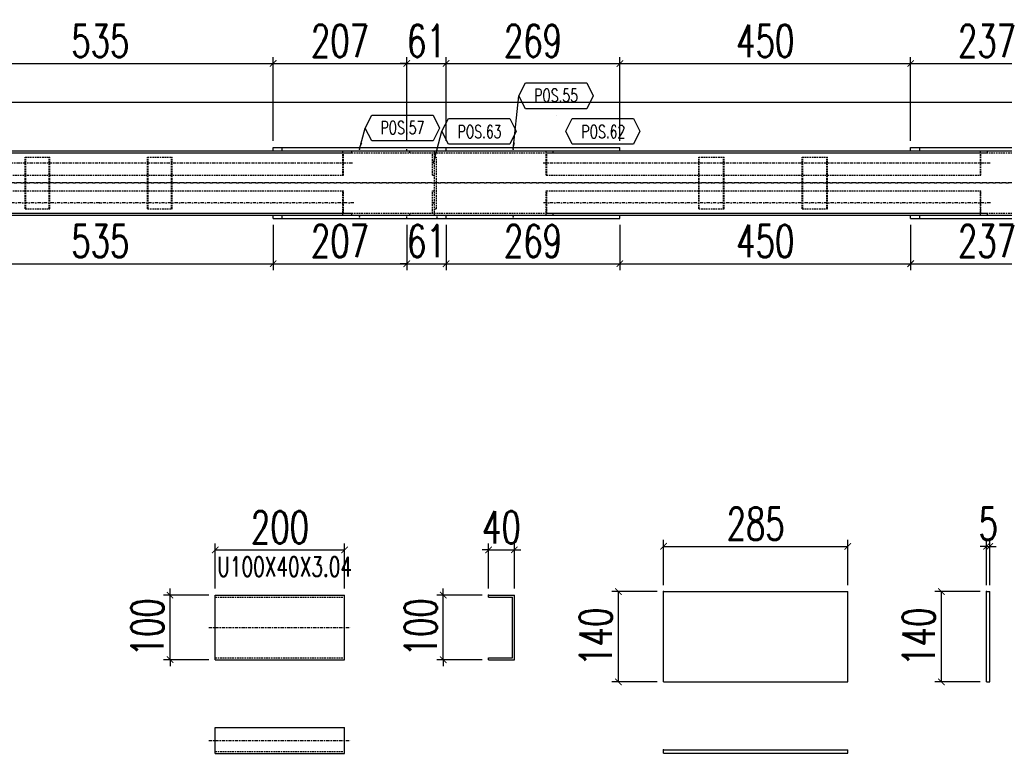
# Model space of a CAD drawing. Header units: feet. Extents: x -13577 to 173285, y -65833 to 34873.
# Tile 106 of 127: x 99354 to 100878, y -56136 to -55001. Entities that reach past the tile are written whole.
import ezdxf
from ezdxf.enums import TextEntityAlignment as Align

# ---------------------------------------------------------------- set-up
doc = ezdxf.new("R2010")
doc.units = ezdxf.units.FT
doc.header["$LTSCALE"] = 10
doc.header["$MEASUREMENT"] = 0
doc.linetypes.add('DASHDOT', pattern=[1, 0.5, -0.25, 0, -0.25])
doc.linetypes.add('HIDDEN', pattern=[0.375, 0.25, -0.125])
doc.layers.get('0').update_dxf_attribs({"linetype": 'CONTINUOUS'})
doc.layers.get('Defpoints').update_dxf_attribs({"linetype": 'CONTINUOUS'})
for name, color, linetype in [('A', 2, 'DASHDOT'), ('FORIR', 4, 'CONTINUOUS'), ('G', 3, 'CONTINUOUS'), ('POS_BOX', 6, 'CONTINUOUS'), ('POS_DES', 2, 'CONTINUOUS'), ('POS_MAT', 2, 'CONTINUOUS'), ('POS_NOT', 2, 'CONTINUOUS'), ('TR', 6, 'HIDDEN'), ('TXT1', 7, 'CONTINUOUS')]:
    doc.layers.add(name, color=color, linetype=linetype)
doc.styles.add('1', font='romans.shx', dxfattribs={"width": 0.7, "height": 50})
doc.styles.add('POS', font='ROMANS', dxfattribs={"width": 0.7})
doc.dimstyles.get("Standard").update_dxf_attribs({"dimtxt": 50, "dimasz": 1, "dimexe": 1, "dimexo": 1, "dimgap": 1, "dimtad": 1, "dimdec": 0, "dimdsep": 46, "dimtxsty": '1', "dimblk": 'ARCHTICK', "dimcen": 3, "dimclrd": 1, "dimclre": 1, "dimclrt": 3, "dimadec": 0, "dimazin": 0, "dimtfac": 1, "dimtdec": 0, "dimtix": 1, "dimtmove": 0, "dimatfit": 3, "dimfxl": 0, "dimtolj": 1, "dimarcsym": 0})

# ---------------------------------------------------------------- blocks, each defined once
blk = doc.blocks.new('P8_PRO')
at = {"layer": 'POS_BOX'}
blk.add_lwpolyline([(11.5, 0), (10.5, -2), (1, -2), (0, 0), (1, 2), (10.5, 2)], close=True, dxfattribs=at)
at = {"style": 'POS', "width": 0.7}
blk.add_attdef('POS_PEZ', text='', height=2, dxfattribs=at).set_placement((5.83, -1.05), align=Align.CENTER)
at = {"style": 'POS', "width": 0.7, "flags": 1}
for tag, p in [('MAR_PEZ', (1, -2.92)), ('QTA_PEZ', (1, -3.45)), ('SUN_LIS', (1, -4.58)), ('PUN_LIS', (1, -4.05)), ('COD_PEZ', (1, -5.68)), ('MCL_PEZ', (1, -5.14)), ('DIM_PRO', (1, -6.27))]:
    blk.add_attdef(tag, p, '', height=0.35, dxfattribs=at)
at = {"layer": 'POS_DES', "style": 'POS', "width": 0.7, "flags": 1}
for tag, p in [('NOM_PRO', (2.84, -2.9)), ('LUN_PRO', (2.82, -4.54))]:
    blk.add_attdef(tag, p, '', height=0.35, dxfattribs=at)
at = {"layer": 'POS_MAT', "style": 'POS', "width": 0.7, "flags": 1}
blk.add_attdef('MAT_PRO', (2.83, -3.44), '', height=0.35, dxfattribs=at)
at = {"layer": 'POS_NOT', "style": 'POS', "width": 0.7, "flags": 1}
blk.add_attdef('NOT_PEZ', (2.82, -4.01), '', height=0.35, dxfattribs=at)
blk = doc.blocks.new('_ArchTick')
at = {"color": 0, "linetype": 'ByBlock', "const_width": 0.15}
blk.add_lwpolyline([(-0.5, -0.5), (0.5, 0.5)], dxfattribs=at)
blk = doc.blocks.new('P8_LAM')
blk.add_line((5.75, -3.08), (5.75, -3.08))
at = {"layer": 'POS_BOX'}
blk.add_lwpolyline([(11.5, 0), (10.5, -2), (1, -2), (0, 0), (1, 2), (10.5, 2)], close=True, dxfattribs=at)
at = {"style": 'POS', "width": 0.7}
blk.add_attdef('POS_PEZ', text='', height=2, dxfattribs=at).set_placement((5.75, -0.95), align=Align.CENTER)
at = {"style": 'POS', "width": 0.7, "flags": 1}
for tag, p in [('MAR_PEZ', (1, -3.15)), ('QTA_PEZ', (1, -3.69)), ('SUN_LIS', (1, -4.84)), ('PUN_LIS', (1, -4.3)), ('COD_PEZ', (1, -5.95)), ('MCL_PEZ', (1, -5.41)), ('DIM_PRO', (1, -6.59))]:
    blk.add_attdef(tag, p, '', height=0.35, dxfattribs=at)
at = {"layer": 'POS_DES', "style": 'POS', "width": 0.7, "flags": 1}
for tag, p in [('SPE_PRO', (3.38, -4.66)), ('LAR_PRO', (3.4, -4.12)), ('LUN_PRO', (3.37, -5.17))]:
    blk.add_attdef(tag, p, '', height=0.35, dxfattribs=at)
at = {"layer": 'POS_MAT', "style": 'POS', "width": 0.7, "flags": 1}
blk.add_attdef('MAT_PRO', text='', height=0.35, dxfattribs=at).set_placement((4.3, -3.18), align=Align.CENTER)
at = {"layer": 'POS_NOT', "style": 'POS', "width": 0.7, "flags": 1}
blk.add_attdef('NOT_PEZ', (3.41, -3.62), '', height=0.35, dxfattribs=at)
blk = doc.blocks.new('3D_INFOPOS')
blk.add_point((0, 0))
at = {"layer": 'FORIR', "flags": 1}
for tag, p in [('POS_PEZ', (7.6, -4.3)), ('MAT_PRO', (7.6, -11.9))]:
    blk.add_attdef(tag, p, '', height=5.26, dxfattribs=at)
blk = doc.blocks.new('*D533')
at = {"layer": 'Defpoints', "color": 0}
for p in [(99211.7, -55308.3), (99746.6, -55308.3), (99746.6, -55378.3)]:
    blk.add_point(p, dxfattribs=at)
at = {"layer": 'TXT1', "color": 1, "lineweight": -2, "transparency": 16777216}
for p, q in [((99211.7, -55318.3), (99211.7, -55388.3)), ((99746.6, -55318.3), (99746.6, -55388.3)), ((99211.7, -55378.3), (99746.6, -55378.3))]:
    blk.add_line(p, q, dxfattribs=at)
at = {"layer": 'TXT1', "color": 1, "lineweight": -2, "transparency": 16777216, "xscale": 10, "yscale": 10, "zscale": 10, "rotation": 180}
blk.add_blockref('_ArchTick', (99211.7, -55378.3), dxfattribs=at)
at = {"layer": 'TXT1', "color": 1, "lineweight": -2, "transparency": 16777216, "xscale": 10, "yscale": 10, "zscale": 10}
blk.add_blockref('_ArchTick', (99746.6, -55378.3), dxfattribs=at)
at = {"layer": 'TXT1', "color": 3, "transparency": 16777216, "insert": (99479.1, -55343.3), "char_height": 50, "attachment_point": 5, "style": '1'}
blk.add_mtext('\\A1;535', dxfattribs=at)
blk = doc.blocks.new('*D534')
at = {"layer": 'Defpoints', "color": 0}
for p in [(99746.6, -55308.3), (99953.3, -55308.3), (99953.3, -55378.3)]:
    blk.add_point(p, dxfattribs=at)
at = {"layer": 'TXT1', "color": 1, "lineweight": -2, "transparency": 16777216}
for p, q in [((99746.6, -55318.3), (99746.6, -55388.3)), ((99953.3, -55318.3), (99953.3, -55388.3)), ((99746.6, -55378.3), (99953.3, -55378.3))]:
    blk.add_line(p, q, dxfattribs=at)
at = {"layer": 'TXT1', "color": 1, "lineweight": -2, "transparency": 16777216, "xscale": 10, "yscale": 10, "zscale": 10, "rotation": 180}
blk.add_blockref('_ArchTick', (99746.6, -55378.3), dxfattribs=at)
at = {"layer": 'TXT1', "color": 1, "lineweight": -2, "transparency": 16777216, "xscale": 10, "yscale": 10, "zscale": 10}
blk.add_blockref('_ArchTick', (99953.3, -55378.3), dxfattribs=at)
at = {"layer": 'TXT1', "color": 3, "transparency": 16777216, "insert": (99849.9, -55343.3), "char_height": 50, "attachment_point": 5, "style": '1'}
blk.add_mtext('\\A1;207', dxfattribs=at)
blk = doc.blocks.new('*D535')
at = {"layer": 'Defpoints', "color": 0}
for p in [(99953.3, -55308.3), (100014.2, -55308.3), (100014.2, -55378.3)]:
    blk.add_point(p, dxfattribs=at)
at = {"layer": 'TXT1', "color": 1, "lineweight": -2, "transparency": 16777216}
for p, q in [((99953.3, -55318.3), (99953.3, -55388.3)), ((100014.2, -55318.3), (100014.2, -55388.3)), ((99953.3, -55378.3), (99943.3, -55378.3)), ((99953.3, -55378.3), (100014.2, -55378.3)), ((100014.2, -55378.3), (100024.2, -55378.3))]:
    blk.add_line(p, q, dxfattribs=at)
at = {"layer": 'TXT1', "color": 1, "lineweight": -2, "transparency": 16777216, "xscale": 10, "yscale": 10, "zscale": 10}
blk.add_blockref('_ArchTick', (99953.3, -55378.3), dxfattribs=at)
at = {"layer": 'TXT1', "color": 1, "lineweight": -2, "transparency": 16777216, "xscale": 10, "yscale": 10, "zscale": 10, "rotation": 180}
blk.add_blockref('_ArchTick', (100014.2, -55378.3), dxfattribs=at)
at = {"layer": 'TXT1', "color": 3, "transparency": 16777216, "insert": (99983.8, -55343.3), "char_height": 50, "attachment_point": 5, "style": '1'}
blk.add_mtext('\\A1;61', dxfattribs=at)
blk = doc.blocks.new('*D536')
at = {"layer": 'Defpoints', "color": 0}
for p in [(100014.2, -55308.3), (100283.3, -55308.3), (100283.3, -55378.3)]:
    blk.add_point(p, dxfattribs=at)
at = {"layer": 'TXT1', "color": 1, "lineweight": -2, "transparency": 16777216}
for p, q in [((100014.2, -55318.3), (100014.2, -55388.3)), ((100283.3, -55318.3), (100283.3, -55388.3)), ((100014.2, -55378.3), (100283.3, -55378.3))]:
    blk.add_line(p, q, dxfattribs=at)
at = {"layer": 'TXT1', "color": 1, "lineweight": -2, "transparency": 16777216, "xscale": 10, "yscale": 10, "zscale": 10, "rotation": 180}
blk.add_blockref('_ArchTick', (100014.2, -55378.3), dxfattribs=at)
at = {"layer": 'TXT1', "color": 1, "lineweight": -2, "transparency": 16777216, "xscale": 10, "yscale": 10, "zscale": 10}
blk.add_blockref('_ArchTick', (100283.3, -55378.3), dxfattribs=at)
at = {"layer": 'TXT1', "color": 3, "transparency": 16777216, "insert": (100148.8, -55343.3), "char_height": 50, "attachment_point": 5, "style": '1'}
blk.add_mtext('\\A1;269', dxfattribs=at)
blk = doc.blocks.new('*D537')
at = {"layer": 'Defpoints', "color": 0}
for p in [(100283.3, -55308.3), (100733.4, -55308.3), (100733.4, -55378.3)]:
    blk.add_point(p, dxfattribs=at)
at = {"layer": 'TXT1', "color": 1, "lineweight": -2, "transparency": 16777216}
for p, q in [((100283.3, -55318.3), (100283.3, -55388.3)), ((100733.4, -55318.3), (100733.4, -55388.3)), ((100283.3, -55378.3), (100733.4, -55378.3))]:
    blk.add_line(p, q, dxfattribs=at)
at = {"layer": 'TXT1', "color": 1, "lineweight": -2, "transparency": 16777216, "xscale": 10, "yscale": 10, "zscale": 10, "rotation": 180}
blk.add_blockref('_ArchTick', (100283.3, -55378.3), dxfattribs=at)
at = {"layer": 'TXT1', "color": 1, "lineweight": -2, "transparency": 16777216, "xscale": 10, "yscale": 10, "zscale": 10}
blk.add_blockref('_ArchTick', (100733.4, -55378.3), dxfattribs=at)
at = {"layer": 'TXT1', "color": 3, "transparency": 16777216, "insert": (100508.4, -55343.3), "char_height": 50, "attachment_point": 5, "style": '1'}
blk.add_mtext('\\A1;450', dxfattribs=at)
blk = doc.blocks.new('*D538')
at = {"layer": 'Defpoints', "color": 0}
for p in [(100733.4, -55308.3), (100970, -55308.3), (100970, -55378.3)]:
    blk.add_point(p, dxfattribs=at)
at = {"layer": 'TXT1', "color": 1, "lineweight": -2, "transparency": 16777216}
for p, q in [((100733.4, -55318.3), (100733.4, -55388.3)), ((100970, -55318.3), (100970, -55388.3)), ((100733.4, -55378.3), (100970, -55378.3))]:
    blk.add_line(p, q, dxfattribs=at)
at = {"layer": 'TXT1', "color": 1, "lineweight": -2, "transparency": 16777216, "xscale": 10, "yscale": 10, "zscale": 10, "rotation": 180}
blk.add_blockref('_ArchTick', (100733.4, -55378.3), dxfattribs=at)
at = {"layer": 'TXT1', "color": 1, "lineweight": -2, "transparency": 16777216, "xscale": 10, "yscale": 10, "zscale": 10}
blk.add_blockref('_ArchTick', (100970, -55378.3), dxfattribs=at)
at = {"layer": 'TXT1', "color": 3, "transparency": 16777216, "insert": (100851.7, -55343.3), "char_height": 50, "attachment_point": 5, "style": '1'}
blk.add_mtext('\\A1;237', dxfattribs=at)
blk = doc.blocks.new('*D546')
at = {"layer": 'Defpoints', "color": 0}
for p in [(103156, -55128.3), (98960.6, -55203.3), (103156, -55203.3)]:
    blk.add_point(p, dxfattribs=at)
at = {"layer": 'TXT1', "color": 1, "lineweight": -2, "transparency": 16777216}
for p, q in [((98960.6, -55193.3), (98960.6, -55118.3)), ((98960.6, -55128.3), (103156, -55128.3)), ((103156, -55193.3), (103156, -55118.3))]:
    blk.add_line(p, q, dxfattribs=at)
at = {"layer": 'TXT1', "color": 1, "lineweight": -2, "transparency": 16777216, "xscale": 10, "yscale": 10, "zscale": 10, "rotation": 180}
blk.add_blockref('_ArchTick', (98960.6, -55128.3), dxfattribs=at)
at = {"layer": 'TXT1', "color": 1, "lineweight": -2, "transparency": 16777216, "xscale": 10, "yscale": 10, "zscale": 10}
blk.add_blockref('_ArchTick', (103156, -55128.3), dxfattribs=at)
at = {"layer": 'TXT1', "color": 3, "transparency": 16777216, "insert": (101058.3, -55093.3), "char_height": 50, "attachment_point": 5, "style": '1'}
blk.add_mtext('\\A1;4195', dxfattribs=at)
blk = doc.blocks.new('*D561')
at = {"layer": 'Defpoints', "color": 0}
for p in [(99746.6, -55068.3), (99211.7, -55198.3), (99746.6, -55198.3)]:
    blk.add_point(p, dxfattribs=at)
at = {"layer": 'TXT1', "color": 1, "lineweight": -2, "transparency": 16777216}
for p, q in [((99211.7, -55188.3), (99211.7, -55058.3)), ((99211.7, -55068.3), (99746.6, -55068.3)), ((99746.6, -55188.3), (99746.6, -55058.3))]:
    blk.add_line(p, q, dxfattribs=at)
at = {"layer": 'TXT1', "color": 1, "lineweight": -2, "transparency": 16777216, "xscale": 10, "yscale": 10, "zscale": 10, "rotation": 180}
blk.add_blockref('_ArchTick', (99211.7, -55068.3), dxfattribs=at)
at = {"layer": 'TXT1', "color": 1, "lineweight": -2, "transparency": 16777216, "xscale": 10, "yscale": 10, "zscale": 10}
blk.add_blockref('_ArchTick', (99746.6, -55068.3), dxfattribs=at)
at = {"layer": 'TXT1', "color": 3, "transparency": 16777216, "insert": (99479.1, -55033.3), "char_height": 50, "attachment_point": 5, "style": '1'}
blk.add_mtext('\\A1;535', dxfattribs=at)
blk = doc.blocks.new('*D562')
at = {"layer": 'Defpoints', "color": 0}
for p in [(99953.3, -55068.3), (99746.6, -55198.3), (99953.3, -55198.3)]:
    blk.add_point(p, dxfattribs=at)
at = {"layer": 'TXT1', "color": 1, "lineweight": -2, "transparency": 16777216}
for p, q in [((99746.6, -55188.3), (99746.6, -55058.3)), ((99746.6, -55068.3), (99953.3, -55068.3)), ((99953.3, -55188.3), (99953.3, -55058.3))]:
    blk.add_line(p, q, dxfattribs=at)
at = {"layer": 'TXT1', "color": 1, "lineweight": -2, "transparency": 16777216, "xscale": 10, "yscale": 10, "zscale": 10, "rotation": 180}
blk.add_blockref('_ArchTick', (99746.6, -55068.3), dxfattribs=at)
at = {"layer": 'TXT1', "color": 1, "lineweight": -2, "transparency": 16777216, "xscale": 10, "yscale": 10, "zscale": 10}
blk.add_blockref('_ArchTick', (99953.3, -55068.3), dxfattribs=at)
at = {"layer": 'TXT1', "color": 3, "transparency": 16777216, "insert": (99849.9, -55033.3), "char_height": 50, "attachment_point": 5, "style": '1'}
blk.add_mtext('\\A1;207', dxfattribs=at)
blk = doc.blocks.new('*D563')
at = {"layer": 'Defpoints', "color": 0}
for p in [(100014.2, -55068.3), (99953.3, -55198.3), (100014.2, -55198.3)]:
    blk.add_point(p, dxfattribs=at)
at = {"layer": 'TXT1', "color": 1, "lineweight": -2, "transparency": 16777216}
for p, q in [((99953.3, -55068.3), (99943.3, -55068.3)), ((99953.3, -55188.3), (99953.3, -55058.3)), ((99953.3, -55068.3), (100014.2, -55068.3)), ((100014.2, -55188.3), (100014.2, -55058.3)), ((100014.2, -55068.3), (100024.2, -55068.3))]:
    blk.add_line(p, q, dxfattribs=at)
at = {"layer": 'TXT1', "color": 1, "lineweight": -2, "transparency": 16777216, "xscale": 10, "yscale": 10, "zscale": 10}
blk.add_blockref('_ArchTick', (99953.3, -55068.3), dxfattribs=at)
at = {"layer": 'TXT1', "color": 1, "lineweight": -2, "transparency": 16777216, "xscale": 10, "yscale": 10, "zscale": 10, "rotation": 180}
blk.add_blockref('_ArchTick', (100014.2, -55068.3), dxfattribs=at)
at = {"layer": 'TXT1', "color": 3, "transparency": 16777216, "insert": (99983.8, -55033.3), "char_height": 50, "attachment_point": 5, "style": '1'}
blk.add_mtext('\\A1;61', dxfattribs=at)
blk = doc.blocks.new('*D564')
at = {"layer": 'Defpoints', "color": 0}
for p in [(100283.3, -55068.3), (100014.2, -55198.3), (100283.3, -55198.3)]:
    blk.add_point(p, dxfattribs=at)
at = {"layer": 'TXT1', "color": 1, "lineweight": -2, "transparency": 16777216}
for p, q in [((100014.2, -55188.3), (100014.2, -55058.3)), ((100014.2, -55068.3), (100283.3, -55068.3)), ((100283.3, -55188.3), (100283.3, -55058.3))]:
    blk.add_line(p, q, dxfattribs=at)
at = {"layer": 'TXT1', "color": 1, "lineweight": -2, "transparency": 16777216, "xscale": 10, "yscale": 10, "zscale": 10, "rotation": 180}
blk.add_blockref('_ArchTick', (100014.2, -55068.3), dxfattribs=at)
at = {"layer": 'TXT1', "color": 1, "lineweight": -2, "transparency": 16777216, "xscale": 10, "yscale": 10, "zscale": 10}
blk.add_blockref('_ArchTick', (100283.3, -55068.3), dxfattribs=at)
at = {"layer": 'TXT1', "color": 3, "transparency": 16777216, "insert": (100148.8, -55033.3), "char_height": 50, "attachment_point": 5, "style": '1'}
blk.add_mtext('\\A1;269', dxfattribs=at)
blk = doc.blocks.new('*D565')
at = {"layer": 'Defpoints', "color": 0}
for p in [(100733.4, -55068.3), (100283.3, -55198.3), (100733.4, -55198.3)]:
    blk.add_point(p, dxfattribs=at)
at = {"layer": 'TXT1', "color": 1, "lineweight": -2, "transparency": 16777216}
for p, q in [((100283.3, -55188.3), (100283.3, -55058.3)), ((100283.3, -55068.3), (100733.4, -55068.3)), ((100733.4, -55188.3), (100733.4, -55058.3))]:
    blk.add_line(p, q, dxfattribs=at)
at = {"layer": 'TXT1', "color": 1, "lineweight": -2, "transparency": 16777216, "xscale": 10, "yscale": 10, "zscale": 10, "rotation": 180}
blk.add_blockref('_ArchTick', (100283.3, -55068.3), dxfattribs=at)
at = {"layer": 'TXT1', "color": 1, "lineweight": -2, "transparency": 16777216, "xscale": 10, "yscale": 10, "zscale": 10}
blk.add_blockref('_ArchTick', (100733.4, -55068.3), dxfattribs=at)
at = {"layer": 'TXT1', "color": 3, "transparency": 16777216, "insert": (100508.4, -55033.3), "char_height": 50, "attachment_point": 5, "style": '1'}
blk.add_mtext('\\A1;450', dxfattribs=at)
blk = doc.blocks.new('*D566')
at = {"layer": 'Defpoints', "color": 0}
for p in [(100970, -55068.3), (100733.4, -55198.3), (100970, -55198.3)]:
    blk.add_point(p, dxfattribs=at)
at = {"layer": 'TXT1', "color": 1, "lineweight": -2, "transparency": 16777216}
for p, q in [((100733.4, -55188.3), (100733.4, -55058.3)), ((100733.4, -55068.3), (100970, -55068.3)), ((100970, -55188.3), (100970, -55058.3))]:
    blk.add_line(p, q, dxfattribs=at)
at = {"layer": 'TXT1', "color": 1, "lineweight": -2, "transparency": 16777216, "xscale": 10, "yscale": 10, "zscale": 10, "rotation": 180}
blk.add_blockref('_ArchTick', (100733.4, -55068.3), dxfattribs=at)
at = {"layer": 'TXT1', "color": 1, "lineweight": -2, "transparency": 16777216, "xscale": 10, "yscale": 10, "zscale": 10}
blk.add_blockref('_ArchTick', (100970, -55068.3), dxfattribs=at)
at = {"layer": 'TXT1', "color": 3, "transparency": 16777216, "insert": (100851.7, -55033.3), "char_height": 50, "attachment_point": 5, "style": '1'}
blk.add_mtext('\\A1;237', dxfattribs=at)
blk = doc.blocks.new('*D1263')
at = {"layer": 'Defpoints', "color": 0}
for p in [(99857, -55821.4), (99657, -55891.4), (99857, -55891.4)]:
    blk.add_point(p, dxfattribs=at)
at = {"layer": 'TXT1', "color": 1, "lineweight": -2, "transparency": 16777216}
for p, q in [((99657, -55881.4), (99657, -55811.4)), ((99857, -55881.4), (99857, -55811.4)), ((99657, -55821.4), (99857, -55821.4))]:
    blk.add_line(p, q, dxfattribs=at)
at = {"layer": 'TXT1', "color": 1, "lineweight": -2, "transparency": 16777216, "xscale": 10, "yscale": 10, "zscale": 10, "rotation": 180}
blk.add_blockref('_ArchTick', (99657, -55821.4), dxfattribs=at)
at = {"layer": 'TXT1', "color": 1, "lineweight": -2, "transparency": 16777216, "xscale": 10, "yscale": 10, "zscale": 10}
blk.add_blockref('_ArchTick', (99857, -55821.4), dxfattribs=at)
at = {"layer": 'TXT1', "color": 3, "transparency": 16777216, "insert": (99757, -55786.4), "char_height": 50, "attachment_point": 5, "style": '1'}
blk.add_mtext('\\A1;200', dxfattribs=at)
blk = doc.blocks.new('*D1264')
at = {"layer": 'Defpoints', "color": 0}
for p in [(99587, -55891.4), (99657, -55891.4), (99657, -55991.4)]:
    blk.add_point(p, dxfattribs=at)
at = {"layer": 'TXT1', "color": 1, "lineweight": -2, "transparency": 16777216}
for p, q in [((99647, -55891.4), (99577, -55891.4)), ((99587, -55891.4), (99587, -55881.4)), ((99587, -55991.4), (99587, -55891.4)), ((99647, -55991.4), (99577, -55991.4)), ((99587, -55991.4), (99587, -56001.4))]:
    blk.add_line(p, q, dxfattribs=at)
at = {"layer": 'TXT1', "color": 1, "lineweight": -2, "transparency": 16777216, "xscale": 10, "yscale": 10, "zscale": 10}
for p, rotation in [((99587, -55891.4), 270), ((99587, -55991.4), 90)]:
    blk.add_blockref('_ArchTick', p, dxfattribs=dict(at, rotation=rotation))
at = {"layer": 'TXT1', "color": 3, "transparency": 16777216, "insert": (99552, -55941.4), "char_height": 50, "attachment_point": 5, "rotation": 90, "style": '1'}
blk.add_mtext('\\A1;100', dxfattribs=at)
blk = doc.blocks.new('*D1265')
at = {"layer": 'Defpoints', "color": 0}
for p in [(100120, -55821.4), (100080, -55891.4), (100120, -55891.4)]:
    blk.add_point(p, dxfattribs=at)
at = {"layer": 'TXT1', "color": 1, "lineweight": -2, "transparency": 16777216}
for p, q in [((100080, -55881.4), (100080, -55811.4)), ((100120, -55881.4), (100120, -55811.4)), ((100080, -55821.4), (100070, -55821.4)), ((100080, -55821.4), (100120, -55821.4)), ((100120, -55821.4), (100130, -55821.4))]:
    blk.add_line(p, q, dxfattribs=at)
at = {"layer": 'TXT1', "color": 1, "lineweight": -2, "transparency": 16777216, "xscale": 10, "yscale": 10, "zscale": 10}
blk.add_blockref('_ArchTick', (100080, -55821.4), dxfattribs=at)
at = {"layer": 'TXT1', "color": 1, "lineweight": -2, "transparency": 16777216, "xscale": 10, "yscale": 10, "zscale": 10, "rotation": 180}
blk.add_blockref('_ArchTick', (100120, -55821.4), dxfattribs=at)
at = {"layer": 'TXT1', "color": 3, "transparency": 16777216, "insert": (100100, -55786.4), "char_height": 50, "attachment_point": 5, "style": '1'}
blk.add_mtext('\\A1;40', dxfattribs=at)
blk = doc.blocks.new('*D1266')
at = {"layer": 'Defpoints', "color": 0}
for p in [(100010, -55891.4), (100080, -55891.4), (100080, -55991.4)]:
    blk.add_point(p, dxfattribs=at)
at = {"layer": 'TXT1', "color": 1, "lineweight": -2, "transparency": 16777216}
for p, q in [((100070, -55891.4), (100000, -55891.4)), ((100010, -55891.4), (100010, -55881.4)), ((100010, -55991.4), (100010, -55891.4)), ((100070, -55991.4), (100000, -55991.4)), ((100010, -55991.4), (100010, -56001.4))]:
    blk.add_line(p, q, dxfattribs=at)
at = {"layer": 'TXT1', "color": 1, "lineweight": -2, "transparency": 16777216, "xscale": 10, "yscale": 10, "zscale": 10}
for p, rotation in [((100010, -55891.4), 270), ((100010, -55991.4), 90)]:
    blk.add_blockref('_ArchTick', p, dxfattribs=dict(at, rotation=rotation))
at = {"layer": 'TXT1', "color": 3, "transparency": 16777216, "insert": (99975, -55941.4), "char_height": 50, "attachment_point": 5, "rotation": 90, "style": '1'}
blk.add_mtext('\\A1;100', dxfattribs=at)
blk = doc.blocks.new('*D1267')
at = {"layer": 'Defpoints', "color": 0}
for p in [(100636, -55815.9), (100351, -55885.9), (100636, -55885.9)]:
    blk.add_point(p, dxfattribs=at)
at = {"layer": 'TXT1', "color": 1, "lineweight": -2, "transparency": 16777216}
for p, q in [((100351, -55875.9), (100351, -55805.9)), ((100636, -55875.9), (100636, -55805.9)), ((100351, -55815.9), (100636, -55815.9))]:
    blk.add_line(p, q, dxfattribs=at)
at = {"layer": 'TXT1', "color": 1, "lineweight": -2, "transparency": 16777216, "xscale": 10, "yscale": 10, "zscale": 10, "rotation": 180}
blk.add_blockref('_ArchTick', (100351, -55815.9), dxfattribs=at)
at = {"layer": 'TXT1', "color": 1, "lineweight": -2, "transparency": 16777216, "xscale": 10, "yscale": 10, "zscale": 10}
blk.add_blockref('_ArchTick', (100636, -55815.9), dxfattribs=at)
at = {"layer": 'TXT1', "color": 3, "transparency": 16777216, "insert": (100493.5, -55780.9), "char_height": 50, "attachment_point": 5, "style": '1'}
blk.add_mtext('\\A1;285', dxfattribs=at)
blk = doc.blocks.new('*D1268')
at = {"layer": 'Defpoints', "color": 0}
for p in [(100281, -55885.9), (100351, -55885.9), (100351, -56025.9)]:
    blk.add_point(p, dxfattribs=at)
at = {"layer": 'TXT1', "color": 1, "lineweight": -2, "transparency": 16777216}
for p, q in [((100341, -55885.9), (100271, -55885.9)), ((100281, -56025.9), (100281, -55885.9)), ((100341, -56025.9), (100271, -56025.9))]:
    blk.add_line(p, q, dxfattribs=at)
at = {"layer": 'TXT1', "color": 1, "lineweight": -2, "transparency": 16777216, "xscale": 10, "yscale": 10, "zscale": 10}
for p, rotation in [((100281, -55885.9), 90), ((100281, -56025.9), 270)]:
    blk.add_blockref('_ArchTick', p, dxfattribs=dict(at, rotation=rotation))
at = {"layer": 'TXT1', "color": 3, "transparency": 16777216, "insert": (100246, -55955.9), "char_height": 50, "attachment_point": 5, "rotation": 90, "style": '1'}
blk.add_mtext('\\A1;140', dxfattribs=at)
blk = doc.blocks.new('*D1269')
at = {"layer": 'Defpoints', "color": 0}
for p in [(100856, -55815.9), (100851, -55885.9), (100856, -55885.9)]:
    blk.add_point(p, dxfattribs=at)
at = {"layer": 'TXT1', "color": 1, "lineweight": -2, "transparency": 16777216}
for p, q in [((100851, -55875.9), (100851, -55805.9)), ((100856, -55875.9), (100856, -55805.9)), ((100851, -55815.9), (100841, -55815.9)), ((100851, -55815.9), (100856, -55815.9)), ((100856, -55815.9), (100866, -55815.9))]:
    blk.add_line(p, q, dxfattribs=at)
at = {"layer": 'TXT1', "color": 1, "lineweight": -2, "transparency": 16777216, "xscale": 10, "yscale": 10, "zscale": 10}
blk.add_blockref('_ArchTick', (100851, -55815.9), dxfattribs=at)
at = {"layer": 'TXT1', "color": 1, "lineweight": -2, "transparency": 16777216, "xscale": 10, "yscale": 10, "zscale": 10, "rotation": 180}
blk.add_blockref('_ArchTick', (100856, -55815.9), dxfattribs=at)
at = {"layer": 'TXT1', "color": 3, "transparency": 16777216, "insert": (100853.5, -55780.9), "char_height": 50, "attachment_point": 5, "style": '1'}
blk.add_mtext('\\A1;5', dxfattribs=at)
blk = doc.blocks.new('*D1270')
at = {"layer": 'Defpoints', "color": 0}
for p in [(100781, -55885.9), (100851, -55885.9), (100851, -56025.9)]:
    blk.add_point(p, dxfattribs=at)
at = {"layer": 'TXT1', "color": 1, "lineweight": -2, "transparency": 16777216}
for p, q in [((100841, -55885.9), (100771, -55885.9)), ((100781, -56025.9), (100781, -55885.9)), ((100841, -56025.9), (100771, -56025.9))]:
    blk.add_line(p, q, dxfattribs=at)
at = {"layer": 'TXT1', "color": 1, "lineweight": -2, "transparency": 16777216, "xscale": 10, "yscale": 10, "zscale": 10}
for p, rotation in [((100781, -55885.9), 90), ((100781, -56025.9), 270)]:
    blk.add_blockref('_ArchTick', p, dxfattribs=dict(at, rotation=rotation))
at = {"layer": 'TXT1', "color": 3, "transparency": 16777216, "insert": (100746, -55955.9), "char_height": 50, "attachment_point": 5, "rotation": 90, "style": '1'}
blk.add_mtext('\\A1;140', dxfattribs=at)

msp = doc.modelspace()

# ---------------------------------------------------------------- linework, layer by layer
at = {"layer": 'A'}
for p, q in [((99096.7, -55222.3), (99871.5, -55222.3)), ((100164.8, -55222.3), (100856.8, -55222.3)), ((102020.7, -55253.3), (98950.6, -55253.3)), ((103164, -55253.3), (98952.6, -55253.3)), ((99871.5, -55284.3), (99096.7, -55284.3)), ((100856.8, -55284.3), (100164.8, -55284.3)), ((99647, -55941.4), (99867, -55941.4)), ((99647, -56116.4), (99867, -56116.4))]:
    msp.add_line(p, q, dxfattribs=at)
for p in [(100080, -55891.4), (100351, -55885.9), (100851, -55885.9), (99657, -55988.3), (99657, -56133.3), (100351, -56130.9)]:
    msp.add_point(p, dxfattribs=at)
at = {"layer": 'G'}
for p, q in [((94765.2, -55203.3), (103156, -55203.3)), ((99746.6, -55198.3), (100283.3, -55198.3)), ((99746.6, -55203.3), (99746.6, -55198.3)), ((99760.5, -55203.3), (99760.5, -55198.3)), ((100014.2, -55203.3), (100014.2, -55198.3)), ((100283.3, -55203.3), (100283.3, -55198.3)), ((100733.4, -55198.3), (101400, -55198.3)), ((100733.4, -55203.3), (100733.4, -55198.3)), ((100747.4, -55203.3), (100747.4, -55198.3)), ((94765.2, -55303.3), (103156, -55303.3)), ((99746.6, -55308.3), (99746.6, -55303.3)), ((99746.6, -55308.3), (100283.3, -55308.3)), ((99760.5, -55308.3), (99760.5, -55303.3)), ((100014.2, -55308.3), (100014.2, -55303.3)), ((100283.3, -55308.3), (100283.3, -55303.3)), ((100733.4, -55308.3), (100733.4, -55303.3)), ((100733.4, -55308.3), (101400, -55308.3)), ((100747.4, -55308.3), (100747.4, -55303.3)), ((99657, -55891.4), (99857, -55891.4)), ((99657, -55991.4), (99657, -55891.4)), ((99857, -55991.4), (99857, -55891.4)), ((100080, -55891.4), (100120, -55891.4)), ((100080, -55894.4), (100080, -55891.4)), ((100120, -55991.4), (100120, -55891.4)), ((100351, -55885.9), (100636, -55885.9)), ((100351, -56025.9), (100351, -55885.9)), ((100636, -56025.9), (100636, -55885.9)), ((100851, -55885.9), (100856, -55885.9)), ((100851, -56025.9), (100851, -55885.9)), ((100856, -56025.9), (100856, -55885.9)), ((100080, -55894.4), (100117, -55894.4)), ((100117, -55988.3), (100117, -55894.4)), ((99657, -55991.4), (99857, -55991.4)), ((100080, -55991.4), (100080, -55988.3)), ((100080, -55988.3), (100117, -55988.3)), ((100080, -55991.4), (100120, -55991.4)), ((100351, -56025.9), (100636, -56025.9)), ((100851, -56025.9), (100856, -56025.9)), ((99657, -56096.4), (99857, -56096.4)), ((99657, -56136.4), (99657, -56096.4)), ((99857, -56136.4), (99857, -56096.4)), ((100351, -56130.9), (100636, -56130.9)), ((100351, -56135.9), (100351, -56130.9)), ((100636, -56135.9), (100636, -56130.9)), ((99657, -56136.4), (99857, -56136.4)), ((100351, -56135.9), (100636, -56135.9))]:
    msp.add_line(p, q, dxfattribs=at)
for p in [(100080, -55891.4), (100351, -55885.9), (100851, -55885.9), (99657, -55988.3), (99657, -56133.3), (100351, -56130.9)]:
    msp.add_point(p, dxfattribs=at)
at = {"layer": 'TR'}
for p, q in [((99854.5, -55241.3), (99854.5, -55203.3)), ((99868.5, -55206.5), (99868.5, -55203.3)), ((99953.3, -55203.3), (99953.3, -55198.3)), ((99958.3, -55206.5), (99958.3, -55203.3)), ((99996.3, -55303.3), (99996.3, -55203.3)), ((100000.3, -55203.3), (100000.3, -55198.3)), ((100169.4, -55241.3), (100169.4, -55203.3)), ((100180.2, -55206.5), (100180.2, -55203.3)), ((100841.4, -55241.3), (100841.4, -55203.3)), ((100852.2, -55206.5), (100852.2, -55203.3)), ((98964.3, -55206.4), (103155.7, -55206.4)), ((99100.9, -55206.5), (99868.5, -55206.5)), ((99362.6, -55293.3), (99362.6, -55213.3)), ((99362.6, -55213.3), (99400.9, -55213.3)), ((99363.7, -55293.3), (99363.7, -55213.3)), ((99399.8, -55293.3), (99399.8, -55213.3)), ((99400.9, -55293.3), (99400.9, -55213.3)), ((99552.2, -55293.3), (99552.2, -55213.3)), ((99552.2, -55213.3), (99590.5, -55213.3)), ((99553.3, -55293.3), (99553.3, -55213.3)), ((99589.4, -55293.3), (99589.4, -55213.3)), ((99590.5, -55293.3), (99590.5, -55213.3)), ((99855.7, -55241.3), (99855.7, -55206.5)), ((99958.3, -55206.5), (99993.1, -55206.5)), ((99993.1, -55241.3), (99993.1, -55206.5)), ((99996.3, -55213.3), (99999.3, -55213.3)), ((99999.3, -55293.3), (99999.3, -55213.3)), ((100170.3, -55241.3), (100170.3, -55206.5)), ((100170.3, -55206.5), (100852.2, -55206.5)), ((100405.3, -55293.3), (100405.3, -55213.3)), ((100405.3, -55213.3), (100444.5, -55213.3)), ((100406.2, -55293.3), (100406.2, -55213.3)), ((100443.7, -55293.3), (100443.7, -55213.3)), ((100444.5, -55293.3), (100444.5, -55213.3)), ((100565.4, -55293.3), (100565.4, -55213.3)), ((100565.4, -55213.3), (100604.6, -55213.3)), ((100566.3, -55293.3), (100566.3, -55213.3)), ((100603.8, -55293.3), (100603.8, -55213.3)), ((100604.6, -55293.3), (100604.6, -55213.3)), ((100842.3, -55241.3), (100842.3, -55206.5)), ((99099.7, -55241.3), (99855.7, -55241.3)), ((99993.1, -55241.3), (99996.3, -55241.3)), ((100169.4, -55241.3), (100842.3, -55241.3)), ((99099.7, -55265.3), (99855.7, -55265.3)), ((99854.5, -55303.3), (99854.5, -55265.3)), ((99855.7, -55300.1), (99855.7, -55265.3)), ((99993.1, -55265.3), (99996.3, -55265.3)), ((99993.1, -55300.1), (99993.1, -55265.3)), ((100169.4, -55265.3), (100842.3, -55265.3)), ((100169.4, -55303.3), (100169.4, -55265.3)), ((100170.3, -55300.1), (100170.3, -55265.3)), ((100841.4, -55303.3), (100841.4, -55265.3)), ((100842.3, -55300.1), (100842.3, -55265.3)), ((99362.6, -55293.3), (99400.9, -55293.3)), ((99552.2, -55293.3), (99590.5, -55293.3)), ((99996.3, -55293.3), (99999.3, -55293.3)), ((100405.3, -55293.3), (100444.5, -55293.3)), ((100565.4, -55293.3), (100604.6, -55293.3)), ((98964.3, -55300.3), (103155.7, -55300.3)), ((99100.9, -55300.1), (99868.5, -55300.1)), ((99868.5, -55303.3), (99868.5, -55300.1)), ((99953.3, -55308.3), (99953.3, -55303.3)), ((99958.3, -55300.1), (99993.1, -55300.1)), ((99958.3, -55303.3), (99958.3, -55300.1)), ((100000.3, -55308.3), (100000.3, -55303.3)), ((100170.3, -55300.1), (100852.2, -55300.1)), ((100180.2, -55303.3), (100180.2, -55300.1)), ((100852.2, -55303.3), (100852.2, -55300.1)), ((99657, -55894.4), (99857, -55894.4)), ((99657, -55988.3), (99857, -55988.3)), ((99657, -56133.3), (99857, -56133.3))]:
    msp.add_line(p, q, dxfattribs=at)
for p in [(100080, -55891.4), (100351, -55885.9), (100851, -55885.9), (99657, -55988.3), (99657, -56133.3), (100351, -56130.9)]:
    msp.add_point(p, dxfattribs=at)

# ---------------------------------------------------------------- block references
at = {"xscale": 10, "yscale": 10, "zscale": 10}
for name, p, values in [('P8_LAM', (100127, -55118.3), {'POS_PEZ': 'POS.55'}), ('P8_LAM', (99889.1, -55168.3), {'POS_PEZ': 'POS.57'}), ('P8_PRO', (100007.8, -55173.3), {'POS_PEZ': 'POS.63'}), ('P8_PRO', (100199.4, -55173.3), {'POS_PEZ': 'POS.62'})]:
    msp.add_blockref(name, p, dxfattribs=at).add_auto_attribs(values)
for p in [(99880.4, -55200.8), (100118.3, -55200.8), (99477.7, -55222.3), (99994.7, -55222.3), (100505.9, -55222.3), (99381.7, -55253.3), (99571.4, -55253.3), (99997.8, -55253.3), (99997.8, -55253.3), (100424.9, -55253.3), (100485.7, -55253.3), (100585, -55253.3), (99477.7, -55284.3), (99994.7, -55284.3), (100505.9, -55284.3), (99880.4, -55305.8), (100118.3, -55305.8)]:
    msp.add_blockref('3D_INFOPOS', p)

# ---------------------------------------------------------------- texts
at = {"layer": 'TXT1', "color": 7, "style": '1', "width": 0.7}
msp.add_text(' U100X40X3.04', height=30, dxfattribs=at).set_placement((99757, -55871.4), align=Align.BOTTOM_CENTER)

# ---------------------------------------------------------------- dimensions: what is measured, and where the dimension line sits
at = {"layer": 'TXT1'}
for base, p1, p2, picture, middle in [((99746.6, -55068.3), (99211.7, -55198.3), (99746.6, -55198.3), '*D561', (99479.1, -55033.3)), ((99953.3, -55068.3), (99746.6, -55198.3), (99953.3, -55198.3), '*D562', (99849.9, -55033.3)), ((100014.2, -55068.3), (99953.3, -55198.3), (100014.2, -55198.3), '*D563', (99983.8, -55033.3)), ((100283.3, -55068.3), (100014.2, -55198.3), (100283.3, -55198.3), '*D564', (100148.8, -55033.3)), ((100733.4, -55068.3), (100283.3, -55198.3), (100733.4, -55198.3), '*D565', (100508.4, -55033.3)), ((100970, -55068.3), (100733.4, -55198.3), (100970, -55198.3), '*D566', (100851.7, -55033.3)), ((103156, -55128.3), (98960.6, -55203.3), (103156, -55203.3), '*D546', (101058.3, -55093.3)), ((99746.6, -55378.3), (99211.7, -55308.3), (99746.6, -55308.3), '*D533', (99479.1, -55343.3)), ((99953.3, -55378.3), (99746.6, -55308.3), (99953.3, -55308.3), '*D534', (99849.9, -55343.3)), ((100014.2, -55378.3), (99953.3, -55308.3), (100014.2, -55308.3), '*D535', (99983.8, -55343.3)), ((100283.3, -55378.3), (100014.2, -55308.3), (100283.3, -55308.3), '*D536', (100148.8, -55343.3)), ((100733.4, -55378.3), (100283.3, -55308.3), (100733.4, -55308.3), '*D537', (100508.4, -55343.3)), ((100970, -55378.3), (100733.4, -55308.3), (100970, -55308.3), '*D538', (100851.7, -55343.3)), ((99857, -55821.4), (99657, -55891.4), (99857, -55891.4), '*D1263', (99757, -55786.4)), ((100120, -55821.4), (100080, -55891.4), (100120, -55891.4), '*D1265', (100100, -55786.4)), ((100636, -55815.9), (100351, -55885.9), (100636, -55885.9), '*D1267', (100493.5, -55780.9)), ((100856, -55815.9), (100851, -55885.9), (100856, -55885.9), '*D1269', (100853.5, -55780.9))]:
    dim = msp.add_linear_dim(base=base, p1=p1, p2=p2, dimstyle='Standard', override={"dimscale": 10}, dxfattribs=at)
    dim.commit()
    dim.dimension.update_dxf_attribs({"geometry": picture, "text_midpoint": middle})
for base, p1, p2, picture, middle in [((99587, -55891.4), (99657, -55991.4), (99657, -55891.4), '*D1264', (99552, -55941.4)), ((100010, -55891.4), (100080, -55991.4), (100080, -55891.4), '*D1266', (99975, -55941.4)), ((100281, -55885.9), (100351, -56025.9), (100351, -55885.9), '*D1268', (100246, -55955.9)), ((100781, -55885.9), (100851, -56025.9), (100851, -55885.9), '*D1270', (100746, -55955.9))]:
    dim = msp.add_linear_dim(base=base, p1=p1, p2=p2, angle=90, dimstyle='Standard', override={"dimscale": 10}, dxfattribs=at)
    dim.commit()
    dim.dimension.update_dxf_attribs({"geometry": picture, "text_midpoint": middle})

# ---------------------------------------------------------------- leaders
for points in [[(100118.3, -55200.8), (100127, -55118.3)], [(99880.4, -55200.8), (99889.1, -55168.3)], [(99994.7, -55222.3), (100007.8, -55173.3)]]:
    msp.add_leader(points, dimstyle='Standard', override={"dimscale": 10})

doc.saveas('drawing.dxf')
